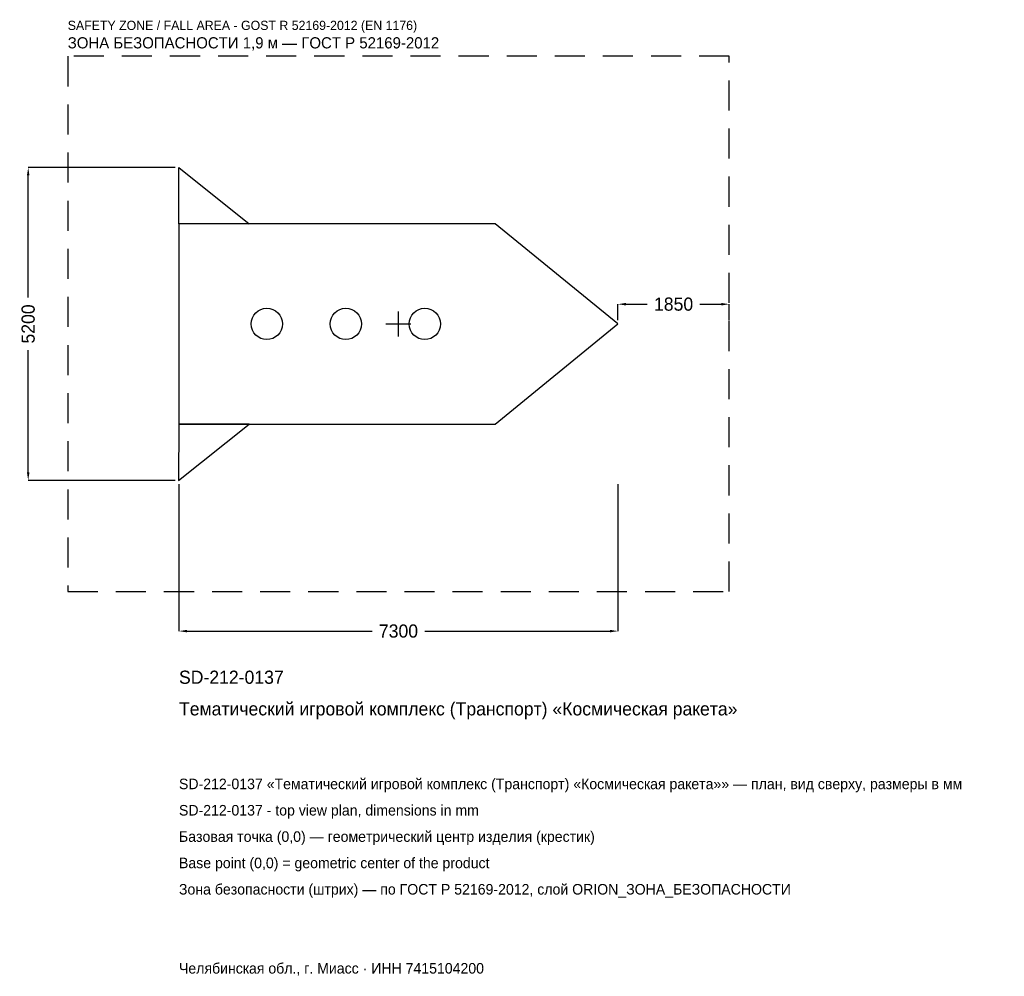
# Model space of a CAD drawing. Header units: metres. Extents: x -6299 to 10075, y -10846 to 5059.
import ezdxf

# ---------------------------------------------------------------- set-up
doc = ezdxf.new("R2010")
doc.units = ezdxf.units.M
doc.linetypes.add('DASHED', pattern=[800, 500, -300])
for name, color, linetype in [('ЗСК_ДАННЫЕ', 3, 'Continuous'), ('ЗСК_ЗОНА_БЕЗОПАСНОСТИ', 1, 'Continuous'), ('ЗСК_КОНТУР', 7, 'Continuous'), ('ЗСК_РАЗМЕРЫ', 8, 'Continuous')]:
    doc.layers.add(name, color=color, linetype=linetype)
doc.dimstyles.new('ORION', dxfattribs={"dimtxt": 219, "dimasz": 131.4, "dimexe": 1.25, "dimexo": 65.7, "dimtad": 1, "dimdec": 0, "dimcen": 2.5, "dimazin": 3, "dimtfac": 1, "dimtmove": 0, "dimatfit": 3})

# ---------------------------------------------------------------- blocks, each defined once
blk = doc.blocks.new('_CLOSEDFILLED')
at = {"color": 0, "linetype": 'BYBLOCK'}
blk.add_solid([(-1, 0.16), (0, 0), (-1, -0.16)], dxfattribs=at)
blk = doc.blocks.new('*D1')
for p, q in [((-3650, -2665.7), (-3650, -5107)), ((3650, -2665.7), (3650, -5107)), ((-3518.6, -5107), (-438, -5107)), ((438, -5107), (3518.6, -5107))]:
    blk.add_line(p, q)
at = {"layer": 'Defpoints'}
for p in [(-3650, -2600), (3650, -2600), (-3650, -5107)]:
    blk.add_point(p, dxfattribs=at)
at = {"layer": 'ЗСК_РАЗМЕРЫ', "xscale": 131.4, "yscale": 131.4, "rotation": 180}
blk.add_blockref('_CLOSEDFILLED', (-3650, -5107), dxfattribs=at)
at = {"layer": 'ЗСК_РАЗМЕРЫ', "xscale": 131.4, "yscale": 131.4}
blk.add_blockref('_CLOSEDFILLED', (3650, -5107), dxfattribs=at)
at = {"layer": 'ЗСК_РАЗМЕРЫ', "insert": (0, -5107), "char_height": 219, "attachment_point": 5}
blk.add_mtext('7300', dxfattribs=at)
blk = doc.blocks.new('*D2')
for p, q in [((-3715.7, 2600), (-6157, 2600)), ((-6157, 438), (-6157, 2468.6)), ((-6157, -2468.6), (-6157, -438)), ((-3715.7, -2600), (-6157, -2600))]:
    blk.add_line(p, q)
at = {"layer": 'Defpoints'}
for p in [(-3650, 2600), (-6157, -2600), (-3650, -2600)]:
    blk.add_point(p, dxfattribs=at)
at = {"layer": 'ЗСК_РАЗМЕРЫ', "xscale": 131.4, "yscale": 131.4}
for p, rotation in [((-6157, 2600), 90), ((-6157, -2600), 270)]:
    blk.add_blockref('_CLOSEDFILLED', p, dxfattribs=dict(at, rotation=rotation))
at = {"layer": 'ЗСК_РАЗМЕРЫ', "insert": (-6157, 0), "char_height": 219, "attachment_point": 5, "rotation": 90}
blk.add_mtext('5200', dxfattribs=at)
blk = doc.blocks.new('*D3')
for p, q in [((3650, 65.7), (3650, 328.5)), ((3781.4, 328.5), (4137, 328.5)), ((5013, 328.5), (5368.6, 328.5)), ((5500, 65.7), (5500, 328.5))]:
    blk.add_line(p, q)
at = {"layer": 'Defpoints'}
for p in [(3650, 328.5), (3650, 0), (5500, 0)]:
    blk.add_point(p, dxfattribs=at)
at = {"layer": 'ЗСК_РАЗМЕРЫ', "xscale": 131.4, "yscale": 131.4, "rotation": 180}
blk.add_blockref('_CLOSEDFILLED', (3650, 328.5), dxfattribs=at)
at = {"layer": 'ЗСК_РАЗМЕРЫ', "xscale": 131.4, "yscale": 131.4}
blk.add_blockref('_CLOSEDFILLED', (5500, 328.5), dxfattribs=at)
at = {"layer": 'ЗСК_РАЗМЕРЫ', "insert": (4575, 328.5), "char_height": 219, "attachment_point": 5}
blk.add_mtext('1850', dxfattribs=at)
blk = doc.blocks.new('ОРИОН SD-212-0137 Тематический игровой комплекс (Транспорт) Космическая ракета')
at = {"layer": 'ЗСК_ЗОНА_БЕЗОПАСНОСТИ', "linetype": 'DASHED'}
blk.add_lwpolyline([(-5500, -4450), (5500, -4450), (5500, 4450), (-5500, 4450)], close=True, dxfattribs=at)
at = {"layer": 'ЗСК_КОНТУР'}
for points in [[(-3650, 1664), (-3650, 2600), (-2482, 1664)], [(-3650, -1664), (1606, -1664), (3650, 0), (1606, 1664), (-3650, 1664)], [(-3650, -1664), (-3657.3, -2600), (-2482, -1664)]]:
    blk.add_lwpolyline(points, close=True, dxfattribs=at)
for centre in [(-2190, 0), (-876, 0), (438, 0)]:
    blk.add_circle(centre, 260, dxfattribs=at)
at = {"layer": 'ЗСК_РАЗМЕРЫ'}
for p, q in [((0, -208), (0, 208)), ((-208, 0), (208, 0))]:
    blk.add_line(p, q, dxfattribs=at)
at = {"layer": 'ЗСК_ДАННЫЕ'}
for tag, p in [('АРТИКУЛ', (-3650, -5983)), ('НАИМЕНОВАНИЕ', (-3650, -6508.6))]:
    blk.add_attdef(tag, p, '', height=219, dxfattribs=at)
at = {"layer": 'ЗСК_ДАННЫЕ', "flags": 1}
for tag, p in [('ПРОИЗВОДИТЕЛЬ', (-3650, -7034.2)), ('ТЕЛЕФОН', (-3650, -7559.8)), ('САЙТ', (-3650, -8611)), ('АДРЕС', (-3650, -9136.6)), ('РЕКВИЗИТЫ', (-3650, -9662.2)), ('ГАБАРИТЫ', (-3650, -10187.8)), ('ЗОНА_БЕЗОПАСНОСТИ', (-3650, -10713.4))]:
    blk.add_attdef(tag, p, '', height=219, dxfattribs=at)
at = {"layer": 'ЗСК_ЗОНА_БЕЗОПАСНОСТИ', "color": 1}
for s, height, p in [('SAFETY ZONE / FALL AREA - GOST R 52169-2012 (EN 1176)', 153.3, (-5500, 4888)), ('ЗОНА БЕЗОПАСНОСТИ 1,9 м — ГОСТ Р 52169-2012', 186.15, (-5500, 4581.4))]:
    blk.add_text(s, height=height, dxfattribs=at).set_placement(p)
at = {"layer": 'ЗСК_РАЗМЕРЫ'}
dim = blk.add_linear_dim(base=(-6157, -2600), p1=(-3650, -2600), p2=(-3650, 2600), angle=90, dimstyle='ORION', dxfattribs=at)
dim.commit()
dim.dimension.update_dxf_attribs({"geometry": '*D2', "text_midpoint": (-6157, 0)})
for base, p1, p2, picture, middle in [((3650, 328.5), (3650, 0), (5500, 0), '*D3', (4575, 328.5)), ((-3650, -5107), (-3650, -2600), (3650, -2600), '*D1', (0, -5107))]:
    dim = blk.add_linear_dim(base=base, p1=p1, p2=p2, dimstyle='ORION', dxfattribs=at)
    dim.commit()
    dim.dimension.update_dxf_attribs({"geometry": picture, "text_midpoint": middle})

msp = doc.modelspace()

# ---------------------------------------------------------------- block references
msp.add_blockref('ОРИОН SD-212-0137 Тематический игровой комплекс (Транспорт) Космическая ракета', (0, 0)).add_auto_attribs({'АРТИКУЛ': 'SD-212-0137', 'НАИМЕНОВАНИЕ': 'Тематический игровой комплекс (Транспорт) «Космическая ракета»'})

# ---------------------------------------------------------------- texts
at = {"layer": 'ЗСК_ДАННЫЕ', "color": 3}
for s, p in [('SD-212-0137 «Тематический игровой комплекс (Транспорт) «Космическая ракета»» — план, вид сверху, размеры в мм', (-3650, -7735)), ('SD-212-0137 - top view plan, dimensions in mm', (-3650, -8173)), ('Челябинская обл., г. Миасс · ИНН 7415104200', (-3650, -10801))]:
    msp.add_text(s, height=175.2, dxfattribs=at).set_placement(p)
at = {"layer": 'ЗСК_ДАННЫЕ', "color": 7}
for s, p in [('Базовая точка (0,0) — геометрический центр изделия (крестик)', (-3650, -8611)), ('Base point (0,0) = geometric center of the product', (-3650, -9049))]:
    msp.add_text(s, height=175.2, dxfattribs=at).set_placement(p)
at = {"layer": 'ЗСК_ДАННЫЕ', "color": 1}
msp.add_text('Зона безопасности (штрих) — по ГОСТ Р 52169-2012, слой ORION_ЗОНА_БЕЗОПАСНОСТИ', height=175.2, dxfattribs=at).set_placement((-3650, -9487))

doc.saveas('drawing.dxf')
